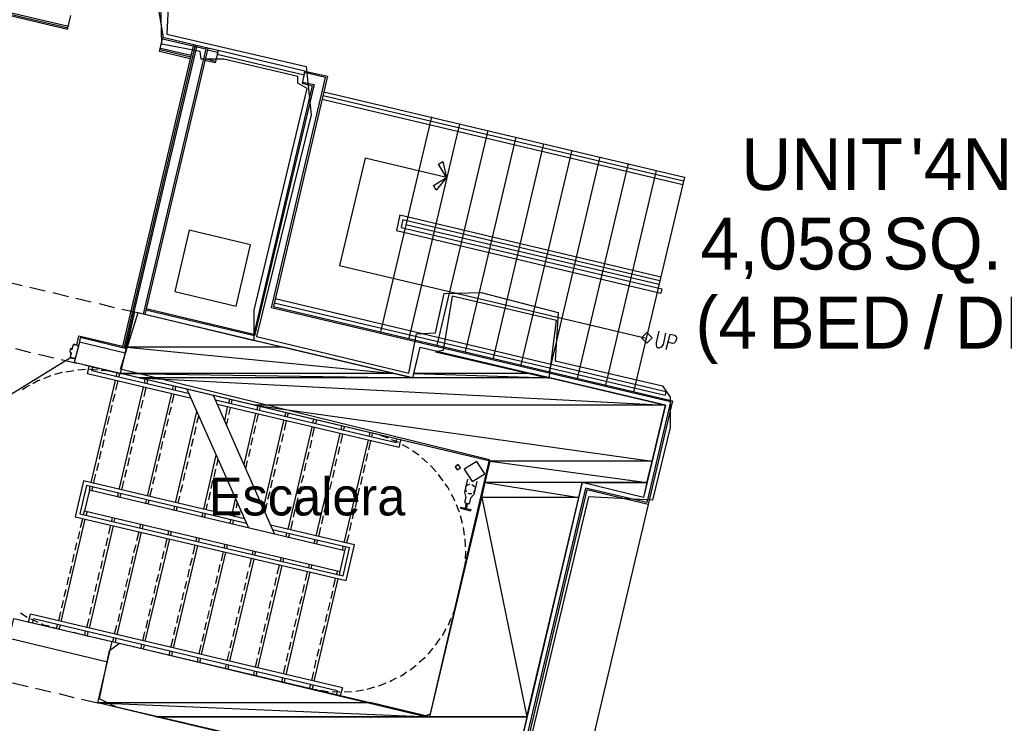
# Model space of a CAD drawing. Header units: feet. Extents: x -79 to 198, y -22 to 181.
# Tile 73 of 96: x 94 to 125, y 104 to 126. Entities that reach past the tile are written whole.
import ezdxf
from ezdxf.enums import TextEntityAlignment as Align

# ---------------------------------------------------------------- set-up
doc = ezdxf.new("R2010")
doc.units = ezdxf.units.FT
for name, color, linetype in [('A-AREA-COMUN', 252, 'CONTINUOUS'), ('A-AREA-UNIDAD', 30, 'CONTINUOUS'), ('A-LINEA', 7, 'CONTINUOUS'), ('A-MURO-CONCRETO', 8, 'CONTINUOUS'), ('A-NOMBRE-ESPACIO', 2, 'CONTINUOUS'), ('A-TEXTO-PDF', 3, 'CONTINUOUS')]:
    doc.layers.add(name, color=color, linetype=linetype)

msp = doc.modelspace()

# ---------------------------------------------------------------- linework, layer by layer
at = {"layer": 'A-AREA-COMUN'}
msp.add_lwpolyline([(106.432, 102.3289), (97.152, 104.4978), (96.608, 104.7644), (96.928, 106.2933), (97.248, 106.5244), (106.912, 104.2133), (107.12, 104.2844), (108.992, 112.3378), (97.28, 115.2178), (97.84, 117.0133), (101.52, 116.1244), (101.52, 117.0844), (103.2, 124.1244), (102.912, 124.2844), (102.912, 124.4978), (100.56, 125.0489), (99.84, 125.0489), (99.808, 125.2978), (98.592, 125.5289), (98.56, 126.8089)], dxfattribs=at)
msp.add_lwpolyline([(107.808, 117.5289), (107.52, 115.8044), (107.28, 115.7689), (110.88, 114.9333), (111.12, 116.7644)], close=True, dxfattribs=at)
at = {"layer": 'A-AREA-UNIDAD'}
msp.add_lwpolyline([(98.8, 126.9333), (98.752, 125.8489), (103.168, 124.8178), (103.328, 123.2889), (101.6, 116.2489), (106.432, 115.0933), (106.672, 116.3378), (107.28, 116.3733), (107.552, 117.6178), (108.72, 117.6533), (111.168, 117.0133), (111.072, 115.4844), (114.48, 114.6844), (114.72, 114.3289), (114.72, 113.3689), (114.16, 111.0578), (112.128, 111.1644), (109.84, 101.5644)], dxfattribs=at)
at = {"layer": 'A-LINEA'}
for p, q in [((95.6267, 126.0844), (85.6133, 128.4578)), ((95.6, 125.9911), (85.5867, 128.3511)), ((95.6133, 126.0311), (85.6, 128.4044)), ((98.6392, 125.7322), (98.2695, 127.9947)), ((95.6, 125.9911), (95.7067, 126.4311)), ((98.52, 125.2978), (98.6267, 125.7378)), ((99.9867, 125.3644), (98.6133, 125.6844)), ((100.0533, 125.4044), (98.6267, 125.7378)), ((99.6, 125.5111), (97.3333, 115.8978)), ((99.6533, 125.4978), (97.3867, 115.8844)), ((99.7067, 125.4844), (97.4267, 115.8711)), ((100, 125.4178), (98, 116.9644)), ((100.0533, 125.4044), (98.0533, 116.9511)), ((99.5067, 125.1111), (98.5333, 125.3511)), ((99.52, 125.1644), (98.5467, 125.3911)), ((100.04, 125.3511), (100.36, 125.2711)), ((100.3733, 125.3244), (100.0533, 125.4044)), ((99.4933, 125.0578), (98.52, 125.2978)), ((100.2933, 124.9778), (99.9733, 125.0578)), ((102.0667, 117.1644), (103.7867, 124.4711)), ((103.8533, 124.5111), (102.1333, 117.2044)), ((103.7867, 124.4711), (103.12, 124.6311)), ((103.1333, 124.6711), (103.8533, 124.5111)), ((103.36, 124.2044), (101.5067, 116.3244)), ((103.4267, 124.2444), (101.5333, 116.2711)), ((103.0533, 124.3244), (103.4267, 124.2444)), ((103.68, 123.7778), (115.12, 121.0711)), ((103.7067, 123.8978), (115.1467, 121.1911)), ((103.7333, 124.0178), (115.1733, 121.3111)), ((107.1467, 123.2178), (105.5333, 116.4044)), ((108.04, 123.0044), (106.4267, 116.1911)), ((108.9333, 122.7911), (107.32, 115.9778)), ((109.8267, 122.5778), (108.2133, 115.7644)), ((110.7067, 122.3644), (109.1067, 115.5644)), ((111.6, 122.1644), (109.9867, 115.3511)), ((112.4933, 121.9511), (110.88, 115.1378)), ((113.3867, 121.7378), (111.7733, 114.9244)), ((114.28, 121.5244), (112.6667, 114.7111)), ((115.1733, 121.3111), (113.56, 114.4978)), ((106.1467, 120.1111), (106.04, 119.6178)), ((106.1467, 120.1111), (114.4267, 118.1511)), ((106.24, 119.9644), (106.1867, 119.7111)), ((106.1867, 119.7111), (114.4533, 117.7644)), ((106.24, 119.9644), (114.4, 118.0311)), ((106.3333, 119.8044), (114.3733, 117.9111)), ((106.04, 119.6178), (114.4267, 117.6311)), ((104.2267, 118.5111), (113.96, 116.2044)), ((93.68, 117.9911), (94.16, 117.8711)), ((94.4, 117.8178), (94.8933, 117.6978)), ((95.1333, 117.6444), (95.6267, 117.5244)), ((99, 117.6844), (100.9467, 117.2178)), ((114.4533, 117.7644), (114.4267, 117.6311)), ((95.8667, 117.4711), (96.3467, 117.3511)), ((96.6, 117.2978), (97.08, 117.1778)), ((102.1333, 117.2044), (114.8, 114.2178)), ((102.16, 117.3244), (114.56, 114.3911)), ((102.1867, 117.4578), (114.5867, 114.5111)), ((97.32, 117.1244), (97.7333, 117.0311)), ((101.5333, 116.2711), (98.08, 117.0844)), ((98.0933, 117.1378), (101.5067, 116.3244)), ((114.7333, 114.1778), (102.0667, 117.1644)), ((95.8933, 115.9911), (95.96, 116.2711)), ((95.96, 116.2711), (97.3467, 115.9511)), ((95.7733, 116.0044), (95.7467, 115.8711)), ((95.7867, 116.0044), (95.7867, 116.0044)), ((95.9733, 116.0711), (95.8133, 115.4311)), ((97.4267, 115.7244), (95.9733, 116.0711)), ((93.9467, 115.8711), (94.4267, 115.7511)), ((94.68, 115.6978), (95.16, 115.5778)), ((95.68, 115.8578), (95.6667, 115.7644)), ((95.6667, 115.7511), (95.7067, 115.7511)), ((95.68, 115.7644), (95.68, 115.7644)), ((95.7067, 115.7378), (95.68, 115.5911)), ((95.7333, 115.8578), (95.6933, 115.8711)), ((95.6933, 115.8578), (95.6933, 115.8578)), ((95.6933, 115.7378), (95.6933, 115.7378)), ((95.7195, 115.7265), (95.7046, 115.7506)), ((95.7333, 115.8711), (95.7333, 115.8711)), ((95.7354, 115.845), (95.7595, 115.8598)), ((92.0775, 113.3648), (95.6926, 115.5856)), ((95.4, 115.5244), (95.8933, 115.4044)), ((95.6933, 115.5911), (95.6933, 115.5911)), ((97.28, 115.0844), (95.8133, 115.4311)), ((96.1333, 115.3511), (96.6267, 115.2311)), ((96.2267, 115.0711), (96.28, 115.3111)), ((96.4, 115.2844), (96.28, 115.3111)), ((95.4267, 115.1111), (95.1867, 115.0444)), ((95.8, 115.1644), (95.5467, 115.1244)), ((96.1733, 115.2044), (95.92, 115.1911)), ((99.5333, 114.2844), (96.2267, 115.0711)), ((96.3733, 115.1644), (96.4, 115.2844)), ((99.4667, 114.4311), (96.3733, 115.1644)), ((96.8667, 115.1778), (97.28, 115.0844)), ((97.1733, 115.0978), (97.04, 115.1244)), ((97.1467, 114.9778), (97.1733, 115.0978)), ((97.2267, 114.9644), (97.2533, 115.0844)), ((96.3467, 111.6178), (97.12, 114.8578)), ((97.1333, 114.5511), (97.2, 114.8444)), ((98.04, 114.7778), (98.0667, 114.8978)), ((98.12, 114.7511), (98.1467, 114.8711)), ((98.9333, 114.5644), (98.96, 114.6844)), ((97.04, 114.1911), (97.1067, 114.4311)), ((97.24, 111.4044), (98.0133, 114.6444)), ((98.0267, 114.3511), (98.0933, 114.6311)), ((98.1333, 111.1911), (98.9067, 114.4444)), ((98.92, 114.1378), (98.9867, 114.4178)), ((99.0133, 114.5378), (99.04, 114.6578)), ((101.3467, 110.1778), (99.4, 114.5778)), ((102.1733, 109.9778), (100.2267, 114.3778)), ((114.5867, 114.5111), (114.56, 114.3911)), ((96.96, 113.8311), (97.0133, 114.0711)), ((97.9333, 113.9778), (98, 114.2311)), ((106.0267, 112.8844), (100.2933, 114.2311)), ((106.12, 112.7378), (100.36, 114.0978)), ((100.72, 114.1378), (100.7467, 114.2578)), ((100.8, 114.1244), (100.8267, 114.2444)), ((114.7333, 114.1778), (113.9867, 110.9911)), ((97.8533, 113.6178), (97.9067, 113.8578)), ((98.8267, 113.7644), (98.8933, 114.0178)), ((99.0267, 110.9778), (99.7067, 113.8711)), ((100.5867, 113.5644), (100.68, 114.0178)), ((100.72, 113.7778), (100.7733, 113.9911)), ((101.2, 112.1911), (101.5733, 113.8044)), ((101.6, 113.5378), (101.6533, 113.7911)), ((101.6133, 113.9244), (101.64, 114.0444)), ((101.6933, 113.9111), (101.72, 114.0311)), ((102.4933, 113.7111), (102.5333, 113.8444)), ((102.5733, 113.6978), (102.6133, 113.8178)), ((96.8667, 113.4578), (96.9333, 113.7111)), ((97.76, 113.2578), (97.8267, 113.4978)), ((98.7467, 113.4044), (98.8, 113.6444)), ((99.7067, 113.5111), (99.76, 113.7378)), ((100.64, 113.4444), (100.6933, 113.6578)), ((101.8133, 110.8044), (102.4667, 113.5911)), ((102.48, 113.2844), (102.5467, 113.5778)), ((103.3867, 113.5111), (103.4133, 113.6311)), ((103.4667, 113.4844), (103.5067, 113.6044)), ((96.7867, 113.0978), (96.84, 113.3378)), ((97.68, 112.8844), (97.7333, 113.1244)), ((98.6533, 113.0444), (98.72, 113.2844)), ((99.6267, 113.1378), (99.68, 113.3911)), ((101.5067, 113.1644), (101.5733, 113.4178)), ((102.4, 112.9111), (102.4533, 113.1644)), ((102.6, 110.1378), (103.36, 113.3778)), ((103.3733, 113.0844), (103.44, 113.3644)), ((103.4933, 109.9244), (104.2533, 113.1778)), ((104.2667, 112.8711), (104.3333, 113.1511)), ((104.28, 113.2978), (104.3067, 113.4178)), ((104.36, 113.2711), (104.3867, 113.3911)), ((105.1733, 113.0844), (105.2, 113.2044)), ((105.2533, 113.0578), (105.28, 113.1911)), ((105.4133, 113.1511), (105.28, 113.1911)), ((96.7067, 112.7378), (96.76, 112.9778)), ((98.5733, 112.6711), (98.6267, 112.9244)), ((99.5333, 112.7778), (99.6, 113.0178)), ((101.4267, 112.8044), (101.48, 113.0444)), ((103.2933, 112.7111), (103.3467, 112.9644)), ((104.3733, 109.7111), (105.1467, 112.9644)), ((105.16, 112.6578), (105.2267, 112.9378)), ((106.0267, 112.8844), (106.0533, 113.0044)), ((106.12, 112.7378), (106.1733, 112.9778)), ((106.44, 112.6978), (106.2267, 112.8178)), ((96.6133, 112.3644), (96.6667, 112.6178)), ((97.5867, 112.5244), (97.6533, 112.7644)), ((98.48, 112.3111), (98.5467, 112.5511)), ((99.4533, 112.4178), (99.5067, 112.6578)), ((101.3467, 112.4444), (101.4, 112.6844)), ((102.3067, 112.5511), (102.36, 112.7911)), ((103.2, 112.3511), (103.2667, 112.5911)), ((104.1867, 112.5111), (104.24, 112.7511)), ((105.08, 112.2978), (105.1333, 112.5378)), ((106.7467, 112.4844), (106.5467, 112.6311)), ((96.5333, 112.0044), (96.5867, 112.2444)), ((97.5067, 112.1511), (97.56, 112.4044)), ((98.4, 111.9511), (98.4533, 112.1911)), ((99.36, 112.0444), (99.4267, 112.2844)), ((99.92, 110.7778), (100.32, 112.4844)), ((100.3333, 112.1644), (100.3733, 112.3644)), ((101.2533, 112.0711), (101.3067, 112.3111)), ((102.2267, 112.1911), (102.28, 112.4311)), ((103.12, 111.9911), (103.1733, 112.2311)), ((104.0933, 112.1378), (104.1467, 112.3778)), ((104.9867, 111.9244), (105.04, 112.1778)), ((107.0267, 112.2444), (106.84, 112.4044)), ((96.4267, 111.5911), (96.4933, 111.8844)), ((97.4133, 111.7911), (97.48, 112.0311)), ((99.28, 111.6844), (99.3333, 111.9244)), ((100.2533, 111.8044), (100.3067, 112.0444)), ((102.1333, 111.8178), (102.2, 112.0578)), ((104.0133, 111.7778), (104.0667, 112.0178)), ((97.32, 111.3911), (97.3867, 111.6711)), ((98.3067, 111.5778), (98.3733, 111.8178)), ((99.1867, 111.3111), (99.2533, 111.5644)), ((100.16, 111.4311), (100.2133, 111.6844)), ((102.0533, 111.4578), (102.1067, 111.6978)), ((103.0267, 111.6178), (103.0933, 111.8578)), ((103.92, 111.4044), (103.9867, 111.6578)), ((104.9067, 111.5644), (104.96, 111.8044)), ((108.2933, 111.7244), (108.2, 111.3111)), ((96.2933, 111.3778), (96.32, 111.4978)), ((96.3733, 111.3511), (96.4, 111.4711)), ((97.1867, 111.1644), (97.2133, 111.2844)), ((97.2667, 111.1378), (97.2933, 111.2711)), ((98.2133, 111.1778), (98.28, 111.4578)), ((100.08, 111.0711), (100.1333, 111.3111)), ((101.96, 111.0978), (102.0267, 111.3378)), ((102.9467, 111.2578), (103, 111.4978)), ((103.84, 111.0444), (103.8933, 111.2844)), ((104.8133, 111.2044), (104.8667, 111.4444)), ((112.08, 111.3911), (108.4, 95.8311)), ((98.08, 110.9511), (98.1067, 111.0711)), ((98.16, 110.9378), (98.1867, 111.0578)), ((99.1067, 110.9644), (99.16, 111.1911)), ((100, 110.7511), (100.04, 110.9511)), ((100.8133, 110.5644), (100.9333, 111.0978)), ((100.96, 110.8178), (100.9867, 110.9644)), ((101.8667, 110.6711), (101.9333, 110.9644)), ((102.8533, 110.8844), (102.92, 111.1378)), ((104.7333, 110.8311), (104.7867, 111.0711)), ((108.2, 110.9911), (108.3467, 110.9511)), ((108.2533, 110.9778), (108.2133, 110.8044)), ((108.2933, 110.9644), (108.2533, 110.8044)), ((108.3867, 111.1244), (108.3467, 110.9511)), ((96.1067, 110.6044), (96.1333, 110.7244)), ((96.1867, 110.5778), (96.2267, 110.7111)), ((98.9733, 110.7378), (99, 110.8578)), ((99.0533, 110.7244), (99.08, 110.8444)), ((99.8667, 110.5244), (99.8933, 110.6444)), ((99.9467, 110.5111), (99.9733, 110.6311)), ((100.8933, 110.5378), (100.9333, 110.6978)), ((102.7733, 110.5244), (102.8267, 110.7644)), ((103.7467, 110.6844), (103.8133, 110.9244)), ((104.64, 110.4711), (104.6933, 110.7111)), ((95.4, 107.2178), (96.16, 110.4578)), ((96.0133, 110.1911), (96.08, 110.4844)), ((97, 110.3911), (97.0267, 110.5111)), ((97.08, 110.3778), (97.1067, 110.4978)), ((100.7467, 110.3244), (100.7867, 110.4444)), ((100.84, 110.2978), (100.8667, 110.4178)), ((102.68, 110.1244), (102.7467, 110.4044)), ((103.6667, 110.3111), (103.72, 110.5644)), ((104.56, 110.0978), (104.6133, 110.3511)), ((108.1333, 110.3244), (108.0667, 110.5644)), ((95.9333, 109.8311), (95.9867, 110.0711)), ((96.2933, 107.0044), (97.0533, 110.2444)), ((96.9067, 109.9911), (96.9733, 110.2711)), ((97.1733, 106.7911), (97.9467, 110.0444)), ((97.8, 109.7778), (97.8667, 110.0578)), ((97.8933, 110.1778), (97.92, 110.2978)), ((97.9733, 110.1644), (98, 110.2844)), ((98.7867, 109.9644), (98.8133, 110.0978)), ((98.8667, 109.9511), (98.8933, 110.0711)), ((102.5333, 109.8978), (102.56, 110.0178)), ((102.6133, 109.8711), (102.6533, 110.0044)), ((103.5733, 109.9111), (103.64, 110.1911)), ((108.2, 109.9511), (108.16, 110.1911)), ((95.84, 109.4711), (95.8933, 109.7111)), ((96.8267, 109.6178), (96.88, 109.8711)), ((98.0667, 106.5911), (98.84, 109.8311)), ((98.6933, 109.5644), (98.76, 109.8444)), ((99.68, 109.7644), (99.7067, 109.8844)), ((99.76, 109.7378), (99.7867, 109.8578)), ((103.4267, 109.6844), (103.4533, 109.8044)), ((103.5067, 109.6711), (103.5333, 109.7911)), ((104.4533, 109.6978), (104.5333, 109.9778)), ((108.2267, 109.5778), (108.2133, 109.8311)), ((96.7333, 109.2578), (96.7867, 109.4978)), ((97.7067, 109.4044), (97.7733, 109.6578)), ((98.6, 109.2044), (98.6667, 109.4444)), ((98.96, 106.3778), (99.7333, 109.6178)), ((99.5867, 109.3511), (99.6533, 109.6311)), ((99.8533, 106.1644), (100.6267, 109.4044)), ((100.48, 109.1378), (100.5467, 109.4311)), ((100.5733, 109.5511), (100.6, 109.6711)), ((100.6533, 109.5244), (100.68, 109.6444)), ((101.4667, 109.3378), (101.4933, 109.4578)), ((101.5467, 109.3111), (101.5733, 109.4444)), ((104.32, 109.4711), (104.3467, 109.5911)), ((104.4, 109.4578), (104.4267, 109.5778)), ((95.76, 109.0978), (95.8133, 109.3511)), ((96.6533, 108.8978), (96.7067, 109.1378)), ((97.6267, 109.0444), (97.68, 109.2844)), ((98.52, 108.8311), (98.5733, 109.0711)), ((99.4933, 108.9911), (99.56, 109.2311)), ((100.7467, 105.9511), (101.52, 109.1911)), ((101.3733, 108.9378), (101.44, 109.2178)), ((102.36, 109.1244), (102.3867, 109.2444)), ((102.44, 109.1111), (102.4667, 109.2311)), ((95.6667, 108.7378), (95.7333, 108.9778)), ((96.56, 108.5244), (96.6133, 108.7644)), ((97.5467, 108.6844), (97.6, 108.9244)), ((99.4133, 108.6178), (99.4667, 108.8711)), ((100.3867, 108.7778), (100.44, 109.0178)), ((101.28, 108.5644), (101.3333, 108.8044)), ((101.64, 105.7378), (102.4133, 108.9911)), ((102.2533, 108.7244), (102.32, 109.0044)), ((102.5333, 105.5244), (103.2933, 108.7778)), ((103.1467, 108.5111), (103.2133, 108.7911)), ((103.2533, 108.9111), (103.28, 109.0311)), ((103.3333, 108.8978), (103.36, 109.0178)), ((104.1333, 108.6978), (104.1733, 108.8311)), ((104.2267, 108.6844), (104.2533, 108.8044)), ((95.5867, 108.3778), (95.64, 108.6178)), ((97.4533, 108.3111), (97.5067, 108.5644)), ((98.4267, 108.4711), (98.4933, 108.7111)), ((99.32, 108.2578), (99.3867, 108.4978)), ((100.3067, 108.4178), (100.36, 108.6578)), ((101.2, 108.2044), (101.2533, 108.4444)), ((102.1733, 108.3511), (102.2267, 108.6044)), ((103.4267, 105.3244), (104.1867, 108.5644)), ((104.04, 108.2978), (104.1067, 108.5778)), ((108.1333, 108.5778), (108.16, 108.7111)), ((95.4933, 108.0044), (95.56, 108.2444)), ((96.48, 108.1644), (96.5333, 108.4044)), ((97.3733, 107.9511), (97.4267, 108.1911)), ((98.3467, 108.0978), (98.4, 108.3511)), ((99.24, 107.8978), (99.2933, 108.1378)), ((100.2133, 108.0444), (100.28, 108.2844)), ((102.08, 107.9911), (102.1467, 108.2311)), ((103.0667, 108.1378), (103.12, 108.3911)), ((103.96, 107.9378), (104.0133, 108.1778)), ((95.4133, 107.6444), (95.4667, 107.8844)), ((96.3867, 107.7911), (96.44, 108.0444)), ((97.28, 107.5911), (97.3333, 107.8311)), ((98.2533, 107.7378), (98.32, 107.9778)), ((100.1333, 107.6844), (100.1867, 107.9244)), ((101.1067, 107.8311), (101.16, 108.0844)), ((102, 107.6311), (102.0533, 107.8711)), ((102.9733, 107.7778), (103.04, 108.0178)), ((103.8667, 107.5644), (103.9333, 107.8178)), ((107.9467, 107.7911), (107.9733, 107.9244)), ((95.32, 107.2311), (95.3867, 107.5244)), ((96.3067, 107.4311), (96.36, 107.6711)), ((98.1733, 107.3778), (98.2267, 107.6178)), ((99.1467, 107.5244), (99.2133, 107.7778)), ((100.04, 107.3111), (100.1067, 107.5644)), ((101.0267, 107.4711), (101.08, 107.7111)), ((101.92, 107.2578), (101.9733, 107.4978)), ((102.8933, 107.4178), (102.9467, 107.6578)), ((94.1067, 107.4844), (94.32, 107.3511)), ((94.32, 107.2178), (94.8, 107.0978)), ((94.36, 107.2044), (94.4267, 107.4444)), ((104.32, 105.1111), (94.4267, 107.4444)), ((94.4933, 107.1778), (94.52, 107.2978)), ((104.16, 105.0178), (94.52, 107.2978)), ((96.2133, 107.0311), (96.28, 107.3111)), ((97.2, 107.2178), (97.2533, 107.4578)), ((98.0933, 107.0044), (98.1467, 107.2578)), ((99.0667, 107.1644), (99.12, 107.4044)), ((99.96, 106.9511), (100.0133, 107.1911)), ((100.9333, 107.1111), (100.9867, 107.3511)), ((102.8, 107.0444), (102.8667, 107.2978)), ((103.7867, 107.2044), (103.84, 107.4444)), ((95.04, 107.0444), (95.5333, 106.9244)), ((95.1333, 107.0311), (95.2533, 106.9911)), ((95.2533, 106.9911), (95.28, 107.1111)), ((95.3333, 106.9778), (95.3733, 107.0978)), ((95.7733, 106.8711), (96.2667, 106.7511)), ((96.1467, 106.7778), (96.1733, 106.8978)), ((96.2267, 106.7644), (96.2533, 106.8844)), ((97.0933, 106.8178), (97.16, 107.0978)), ((97.9867, 106.6044), (98.0533, 106.8844)), ((98.9733, 106.8044), (99.04, 107.0444)), ((100.8533, 106.7378), (100.9067, 106.9911)), ((101.8267, 106.8978), (101.88, 107.1378)), ((102.72, 106.6844), (102.7733, 106.9244)), ((103.6933, 106.8444), (103.76, 107.0844)), ((107.4933, 106.7644), (107.6133, 106.9911)), ((96.5067, 106.6978), (97.0133, 106.5778)), ((97.04, 106.5778), (97.0667, 106.6978)), ((97.12, 106.5511), (97.1467, 106.6711)), ((98.88, 106.3911), (98.9467, 106.6711)), ((99.8667, 106.5911), (99.9333, 106.8311)), ((100.76, 106.3778), (100.8267, 106.6178)), ((101.7467, 106.5244), (101.8, 106.7778)), ((102.6267, 106.3244), (102.6933, 106.5644)), ((103.6133, 106.4711), (103.6667, 106.7111)), ((107.28, 106.4578), (107.4267, 106.6711)), ((97.9333, 106.3644), (97.96, 106.4844)), ((98.0133, 106.3378), (98.04, 106.4578)), ((98.8267, 106.1511), (98.8533, 106.2711)), ((98.9067, 106.1244), (98.9333, 106.2578)), ((99.7733, 106.1778), (99.84, 106.4711)), ((100.6667, 105.9644), (100.7333, 106.2578)), ((101.6533, 106.1644), (101.7067, 106.4044)), ((103.52, 106.1111), (103.5867, 106.3511)), ((107.04, 106.1778), (107.2, 106.3644)), ((99.72, 105.9378), (99.7467, 106.0578)), ((99.8, 105.9244), (99.8267, 106.0444)), ((101.56, 105.7644), (101.6267, 106.0444)), ((102.5467, 105.9511), (102.6, 106.2044)), ((103.44, 105.7378), (103.4933, 105.9911)), ((100.6133, 105.7244), (100.64, 105.8444)), ((100.6933, 105.7111), (100.72, 105.8311)), ((101.5067, 105.5111), (101.5333, 105.6444)), ((101.5867, 105.4978), (101.6133, 105.6178)), ((102.4533, 105.5511), (102.52, 105.8311)), ((103.3467, 105.3378), (103.4133, 105.6178)), ((102.4, 105.3111), (102.4267, 105.4311)), ((102.48, 105.2844), (102.5067, 105.4044)), ((93.8533, 105.2711), (94.3467, 105.1511)), ((94.5867, 105.0978), (95.0667, 104.9778)), ((103.28, 105.0978), (103.32, 105.2178)), ((103.36, 105.0711), (103.4, 105.1911)), ((103.36, 105.0711), (103.5067, 105.0578)), ((104.16, 105.0178), (104.1333, 104.8978)), ((104.32, 105.1111), (104.2533, 104.8711)), ((104.3733, 104.9778), (104.6133, 104.9911)), ((104.7467, 105.0044), (104.9867, 105.0444)), ((105.1067, 105.0711), (105.3467, 105.1378)), ((95.32, 104.9244), (95.8, 104.8044)), ((96.04, 104.7511), (96.56, 104.6311))]:
    msp.add_line(p, q, dxfattribs=at)
for points in [[(100.3733, 125.3244), (100.28, 124.9378), (99.96, 125.0044)], [(100.3467, 125.2044), (103.1067, 124.5511), (103.1333, 124.6711), (100.3733, 125.3244), (100.3467, 125.2044)], [(103.1333, 124.6711), (103.04, 124.2844), (103.36, 124.2044)], [(107.6267, 121.2978), (105.04, 121.9111), (104.2267, 118.5111)], [(107.5067, 121.8044), (107.6267, 121.2978), (107.2933, 120.8978), (107.2133, 121.0444), (107.6267, 121.2978), (107.3733, 121.7244), (107.5067, 121.8044)], [(100.9467, 117.2178), (101.4, 119.1644), (99.4533, 119.6311), (99, 117.6844)], [(97.7333, 117.0311), (106.56, 114.9378), (106.7867, 115.9111), (114.5733, 114.0711), (113.88, 111.1511), (111.9333, 111.6178), (109.56, 101.5511), (96.56, 104.6311), (97.0133, 106.5778), (107.0933, 104.1911), (109.0133, 112.2978), (97.28, 115.0844), (97.7333, 117.0311)], [(114.1467, 116.2111), (113.98, 116.3778), (113.8133, 116.2111), (113.98, 116.0444), (114.1467, 116.2111)], [(114.36, 116.4178), (114.28, 116.0578), (114.28, 115.9911), (114.2933, 115.9378), (114.3467, 115.8978), (114.3733, 115.8978), (114.4267, 115.9111), (114.4667, 115.9511), (114.5067, 116.0044), (114.5867, 116.3644)], [(114.6, 115.8444), (114.72, 116.3244), (114.8667, 116.2978), (114.9067, 116.2578), (114.92, 116.2311), (114.92, 116.1778), (114.9067, 116.1111), (114.88, 116.0711), (114.8533, 116.0444), (114.8, 116.0311), (114.6533, 116.0711)], [(95.7467, 115.8578), (95.7867, 116.0044), (95.9333, 115.9778), (95.92, 115.9511), (95.9333, 115.9378), (95.9333, 115.9644)], [(95.7867, 116.0178), (95.9333, 115.9778), (95.9333, 115.9778)], [(97.4267, 115.8711), (96, 116.2178), (95.9733, 116.0844)], [(95.7067, 115.7511), (95.68, 115.7644), (95.6933, 115.8578), (95.72, 115.8444)], [(95.84, 115.5511), (95.84, 115.5778), (95.8267, 115.5511), (95.6933, 115.5911), (95.72, 115.7378)], [(95.68, 115.5778), (95.8267, 115.5511), (95.8267, 115.5511)], [(95.0667, 115.0044), (95.0533, 115.0044), (94.84, 114.9111)], [(96.5467, 115.1911), (96.32, 115.2044), (96.2933, 115.2044)], [(96.92, 115.1511), (96.7467, 115.1778), (96.6667, 115.1778)], [(94.3867, 114.6978), (94.28, 114.6311), (94.1733, 114.5644)], [(94.72, 114.8711), (94.6533, 114.8444), (94.4933, 114.7511)], [(114.8, 114.2178), (114.0267, 110.9244), (112.08, 111.3911)], [(105.7733, 113.0311), (105.6933, 113.0578), (105.5333, 113.1111)], [(106.1067, 112.8844), (106.0933, 112.8978), (105.88, 112.9778)], [(107.8957, 112.1244), (107.96, 112.0201), (108.0643, 112.0845), (108, 112.1888), (107.8957, 112.1244)], [(108.1825, 112.0494), (108.4381, 111.6532), (108.8442, 111.8928), (108.5885, 112.289), (108.1825, 112.0494)], [(107.2933, 111.9644), (107.1333, 112.1378), (107.12, 112.1511)], [(107.52, 111.6711), (107.4133, 111.8178), (107.3733, 111.8711)], [(101.2133, 110.4711), (96.1067, 111.6711), (95.84, 110.5378), (104.44, 108.5111), (104.7067, 109.6444), (102.04, 110.2711)], [(107.72, 111.3644), (107.6667, 111.4711), (107.5867, 111.5778)], [(108.36, 111.5644), (108.3467, 111.5644), (108.32, 111.5511), (108.2933, 111.5378), (108.28, 111.5244), (108.2533, 111.5111)], [(108.5867, 111.6578), (108.4933, 111.2444), (108.3867, 111.1244)], [(108.52, 111.4711), (108.52, 111.4844), (108.5067, 111.4978), (108.48, 111.5244), (108.4533, 111.5378), (108.44, 111.5511), (108.4267, 111.5511)], [(101.28, 110.3244), (96.2, 111.5244), (95.9867, 110.6311), (104.3467, 108.6578), (104.5467, 109.5511), (102.1067, 110.1244)], [(104.2533, 108.8044), (104.4, 109.4578), (96.2933, 111.3778), (96.1333, 110.7244), (104.2533, 108.8044)], [(107.8933, 111.0311), (107.8667, 111.0978), (107.7867, 111.2444)], [(108.2, 111.3111), (108.24, 111.1511), (108.2, 110.9911)], [(108.2267, 111.4444), (108.2267, 111.4178), (108.2267, 111.3911), (108.24, 111.3644), (108.2533, 111.3378), (108.2533, 111.3244)], [(108.3067, 111.2844), (108.3333, 111.2711), (108.36, 111.2711), (108.4, 111.2711), (108.4267, 111.2711)], [(113.9867, 110.9911), (112.04, 111.4444), (108.3467, 95.8444)], [(108.48, 111.2978), (108.4933, 111.3111), (108.5067, 111.3378), (108.52, 111.3644), (108.5333, 111.3911), (108.5333, 111.4178)], [(108.04, 110.6844), (108.0267, 110.6978), (107.9467, 110.9111)], [(108.0667, 110.8444), (108.4, 110.7644), (108.3867, 110.7244)], [(108.0667, 110.8444), (108.0667, 110.8044), (108.3867, 110.7244)], [(114.0267, 110.9244), (110.4667, 95.8844), (108.52, 96.3511)], [(108.2267, 109.2044), (108.24, 109.4311), (108.24, 109.4444)], [(108.1733, 108.8311), (108.2133, 108.9911), (108.2133, 109.0711)], [(107.8267, 107.4444), (107.8533, 107.5111), (107.9067, 107.6711)], [(96.8667, 105.9244), (93.7467, 106.6711), (93.8933, 107.3111), (97.0133, 106.5778)], [(94.4267, 107.2978), (94.4533, 107.2844), (94.6533, 107.1911)], [(107.68, 107.0978), (107.6933, 107.1111), (107.7733, 107.3244)], [(94.7733, 107.1511), (94.84, 107.1111), (95.0133, 107.0711)], [(106.76, 105.9244), (106.9333, 106.0711), (106.9467, 106.0844)], [(106.16, 105.4844), (106.2667, 105.5378), (106.36, 105.6178)], [(106.4667, 105.6844), (106.6133, 105.7911), (106.6667, 105.8311)], [(105.8267, 105.3111), (105.88, 105.3378), (106.04, 105.4311)], [(103.6267, 105.0311), (103.7867, 105.0044), (103.8667, 104.9911)], [(104, 104.9911), (104.2133, 104.9778), (104.24, 104.9778)], [(105.4667, 105.1778), (105.48, 105.1778), (105.7067, 105.2711)]]:
    msp.add_lwpolyline(points, dxfattribs=at)
at = {"layer": 'A-MURO-CONCRETO'}
for points in [[(97.7333, 117.0311), (102.44, 115.9111), (97.48, 115.9111), (97.7333, 117.0311), (97.7333, 117.0311)], [(97.48, 115.9111), (105.96, 115.0844), (97.28, 115.0844), (97.48, 115.9111), (97.48, 115.9111)], [(102.44, 115.9111), (97.48, 115.9111), (105.96, 115.0844), (102.44, 115.9111)], [(106.7867, 115.9111), (110.3067, 115.0844), (106.5867, 115.0844), (106.7867, 115.9111), (106.7867, 115.9111)], [(105.96, 115.0844), (97.28, 115.0844), (106.56, 114.9378), (105.96, 115.0844)], [(97.28, 115.0844), (106.56, 114.9378), (97.8667, 114.9378), (97.28, 115.0844), (97.28, 115.0844)], [(106.5867, 115.0844), (110.9067, 114.9378), (106.56, 114.9378), (106.5867, 115.0844), (106.5867, 115.0844)], [(110.3067, 115.0844), (106.5867, 115.0844), (110.9067, 114.9378), (110.3067, 115.0844)], [(110.9067, 114.9378), (97.8667, 114.9378), (114.5733, 114.0711), (110.9067, 114.9378)], [(97.8667, 114.9378), (114.5733, 114.0711), (101.5333, 114.0711), (97.8667, 114.9378), (97.8667, 114.9378)], [(114.5733, 114.0711), (101.5333, 114.0711), (114.1467, 112.2978), (114.5733, 114.0711)], [(101.5333, 114.0711), (114.1467, 112.2978), (109.0133, 112.2978), (101.5333, 114.0711), (101.5333, 114.0711)], [(109.0133, 112.2978), (113.9867, 111.6178), (108.8533, 111.6178), (109.0133, 112.2978), (109.0133, 112.2978)], [(114.1467, 112.2978), (109.0133, 112.2978), (113.9867, 111.6178), (114.1467, 112.2978)], [(108.8533, 111.6178), (111.8267, 111.1511), (108.7467, 111.1511), (108.8533, 111.6178), (108.8533, 111.6178)], [(111.9333, 111.6178), (108.8533, 111.6178), (111.8267, 111.1511), (111.9333, 111.6178)], [(111.9333, 111.6178), (113.9867, 111.6178), (113.88, 111.1511), (111.9333, 111.6178), (111.9333, 111.6178)], [(108.7467, 111.1511), (110.1733, 104.1911), (107.0933, 104.1911), (108.7467, 111.1511), (108.7467, 111.1511)], [(111.8267, 111.1511), (108.7467, 111.1511), (110.1733, 104.1911), (111.8267, 111.1511)], [(97.0133, 106.5778), (105.24, 104.6311), (96.56, 104.6311), (97.0133, 106.5778), (97.0133, 106.5778)], [(105.24, 104.6311), (96.56, 104.6311), (107.0933, 104.1911), (105.24, 104.6311)], [(96.56, 104.6311), (107.0933, 104.1911), (98.4133, 104.1911), (96.56, 104.6311), (96.56, 104.6311)], [(98.4133, 104.1911), (110.1733, 104.1911), (109.56, 101.5511), (98.4133, 104.1911), (98.4133, 104.1911)]]:
    msp.add_lwpolyline(points, dxfattribs=at)

# ---------------------------------------------------------------- texts
at = {"layer": 'A-NOMBRE-ESPACIO'}
msp.add_text('Escalera', height=1.2, dxfattribs=at).set_placement((103.2, 110.5778), align=Align.CENTER)
at = {"layer": 'A-TEXTO-PDF'}
for s, p in [('UNIT', (119.5468, 120.8985)), ("'4NB'", (124.9128, 120.8985)), ('4,058', (118.4406, 118.3785)), ('SQ.', (123.3592, 118.3785)), ('(4', (116.5012, 115.8718)), ('BED', (120.103, 115.8718)), ('/', (123.0761, 115.8718)), ('DEN)', (126.4484, 115.8718))]:
    msp.add_text(s, height=1.646, dxfattribs=at).set_placement(p, align=Align.CENTER)

doc.saveas('drawing.dxf')
